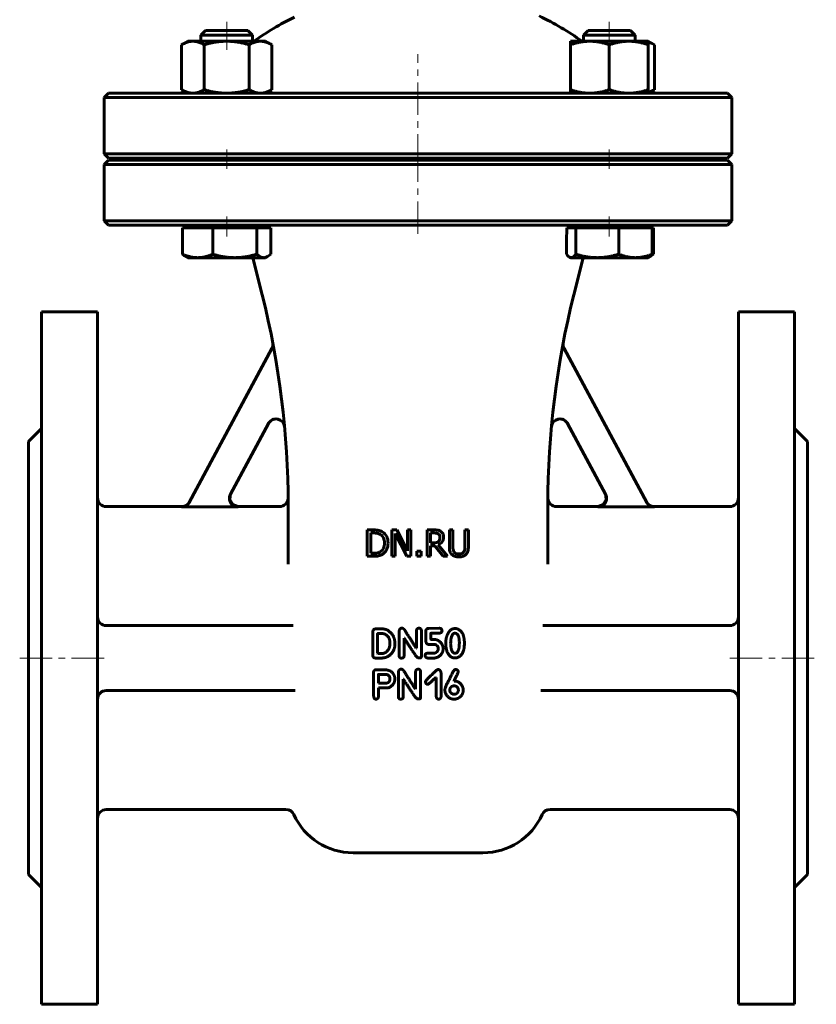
# Model space of a CAD drawing. Header units: millimetres. Extents: x -92 to 92, y -192 to 195.
# Tile 1 of 2: x -92 to 92, y -192 to 35. Entities that reach past the tile are written whole.
import ezdxf

# ---------------------------------------------------------------- set-up
doc = ezdxf.new("R2010")
doc.units = ezdxf.units.MM
doc.linetypes.add('K5LT_AXLED', pattern=[12, 7.5, -1.5, 1.5, -1.5])
doc.linetypes.add('K5LT_BASIC', pattern=[0])
doc.layers.add('Системный слой (1)', color=7, linetype='Continuous', true_color=0x6c6c6c)

# ---------------------------------------------------------------- blocks, each defined once
blk = doc.blocks.new('U1')
at = {"layer": 'Системный слой (1)', "color": 143, "linetype": 'K5LT_BASIC', "lineweight": 60, "true_color": 0x33acca}
for p, q in [((-54.55, -77.5), (-72, -77.5)), ((-32, -77.5), (-41.52, -77.5))]:
    blk.add_line(p, q, dxfattribs=at)
blk = doc.blocks.new('U2')
at = {"layer": 'Системный слой (1)', "color": 143, "linetype": 'K5LT_BASIC', "lineweight": 60, "true_color": 0x33acca}
for p, q in [((-43.28, -74.55), (-43.48, -75.89)), ((-43.48, -75.89), (-42.79, -77.04)), ((-42.79, -77.04), (-41.52, -77.5))]:
    blk.add_line(p, q, dxfattribs=at)
blk = doc.blocks.new('U3')
at = {"layer": 'Системный слой (1)', "color": 143, "linetype": 'K5LT_BASIC', "lineweight": 60, "true_color": 0x33acca}
for start, end in [(116.0652, 125.6514), (54.3486, 64.4836)]:
    blk.add_arc((0, -22.82), 65, start, end, dxfattribs=at)
blk = doc.blocks.new('U4')
at = {"layer": 'Системный слой (1)', "color": 143, "linetype": 'K5LT_BASIC', "lineweight": 60, "true_color": 0x33acca}
for p, q in [((0, 2.5), (-71.5, 2.5)), ((71.5, 2.5), (0, 2.5))]:
    blk.add_line(p, q, dxfattribs=at)
blk = doc.blocks.new('U7')
at = {"layer": 'Системный слой (1)', "color": 143, "linetype": 'K5LT_BASIC', "lineweight": 60, "true_color": 0x33acca}
for p, q in [((41.52, -77.5), (32, -77.5)), ((72, -77.5), (54.55, -77.5))]:
    blk.add_line(p, q, dxfattribs=at)
blk = doc.blocks.new('U8')
at = {"layer": 'Системный слой (1)', "color": 143, "linetype": 'K5LT_BASIC', "lineweight": 60, "true_color": 0x33acca}
for p, q in [((-71.5, 3), (0, 3)), ((0, 3), (71.5, 3))]:
    blk.add_line(p, q, dxfattribs=at)
blk = doc.blocks.new('U11')
at = {"layer": 'Системный слой (1)', "color": 143, "linetype": 'K5LT_BASIC', "lineweight": 60, "true_color": 0x33acca}
for p, q in [((43.28, -74.55), (43.48, -75.89)), ((42.79, -77.04), (41.52, -77.5)), ((43.48, -75.89), (42.79, -77.04))]:
    blk.add_line(p, q, dxfattribs=at)
blk = doc.blocks.new('U12')
at = {"layer": 'Системный слой (1)', "color": 143, "linetype": 'K5LT_BASIC', "lineweight": 60, "true_color": 0x33acca}
for p, q in [((34.31, -19.2), (34.55, -19.5)), ((34.55, -19.5), (34.78, -19.73)), ((34.78, -19.73), (34.99, -19.89)), ((34.99, -19.89), (35.13, -19.95)), ((35.13, -19.95), (35.26, -19.99)), ((35.26, -19.99), (35.39, -20))]:
    blk.add_line(p, q, dxfattribs=at)
blk = doc.blocks.new('U13')
at = {"layer": 'Системный слой (1)', "color": 143, "linetype": 'K5LT_BASIC', "lineweight": 60, "true_color": 0x33acca}
for p, q in [((53.5, -19.82), (53.55, -19.79)), ((53.55, -19.79), (53.61, -19.76)), ((53.61, -19.76), (53.66, -19.73)), ((53.66, -19.73), (53.89, -19.59)), ((53.89, -19.59), (54.12, -19.41)), ((54.12, -19.41), (54.36, -19.2))]:
    blk.add_line(p, q, dxfattribs=at)
blk = doc.blocks.new('U14')
at = {"layer": 'Системный слой (1)', "color": 143, "linetype": 'K5LT_BASIC', "lineweight": 60, "true_color": 0x33acca}
for p, q in [((48.88, 32.5), (39.27, 32.5)), ((49.12, 32.5), (48.88, 32.5))]:
    blk.add_line(p, q, dxfattribs=at)
blk = doc.blocks.new('U15')
at = {"layer": 'Системный слой (1)', "color": 143, "linetype": 'K5LT_BASIC', "lineweight": 60, "true_color": 0x33acca}
for p, q in [((53.64, 29.66), (53.19, 29.82)), ((54.1, 29.46), (53.64, 29.66)), ((54.59, 29.2), (54.1, 29.46))]:
    blk.add_line(p, q, dxfattribs=at)
blk = doc.blocks.new('U16')
at = {"layer": 'Системный слой (1)', "color": 143, "linetype": 'K5LT_BASIC', "lineweight": 60, "true_color": 0x33acca}
for p, q in [((-45.72, 32.5), (-49.12, 32.5)), ((-39.27, 32.5), (-45.72, 32.5))]:
    blk.add_line(p, q, dxfattribs=at)
blk = doc.blocks.new('U17')
at = {"layer": 'Системный слой (1)', "color": 143, "linetype": 'K5LT_BASIC', "lineweight": 60, "true_color": 0x33acca}
for p, q in [((-35.64, -20), (-35.34, -19.97)), ((-35.34, -19.97), (-35.04, -19.88)), ((-35.04, -19.88), (-34.73, -19.73)), ((-34.73, -19.73), (-34.5, -19.59)), ((-34.5, -19.59), (-34.27, -19.41)), ((-34.27, -19.41), (-34.03, -19.2))]:
    blk.add_line(p, q, dxfattribs=at)
blk = doc.blocks.new('U18')
at = {"layer": 'Системный слой (1)', "color": 143, "linetype": 'K5LT_BASIC', "lineweight": 60, "true_color": 0x33acca}
for p, q in [((53.19, 18.18), (53.64, 18.34)), ((53.64, 18.34), (54.1, 18.54)), ((54.1, 18.54), (54.59, 18.8))]:
    blk.add_line(p, q, dxfattribs=at)

msp = doc.modelspace()

# ---------------------------------------------------------------- linework, layer by layer
at = {"layer": 'Системный слой (1)', "color": 30, "linetype": 'K5LT_AXLED', "lineweight": 18, "true_color": 0xff8000}
for p, q in [((-44.19, 28), (-44.19, 34.5)), ((44.19, 28), (44.19, 34.5)), ((0, 1), (0, 27)), ((-44.19, 0.5), (-44.19, 5)), ((44.19, 0.5), (44.19, 5)), ((0, -14.5), (0, 4.5)), ((-44.19, -15.1), (-44.19, -10.5)), ((44.19, -15.1), (44.19, -10.5)), ((-92, -112.5), (-72, -112.5)), ((72, -112.5), (92, -112.5))]:
    msp.add_line(p, q, dxfattribs=at)
at = {"layer": 'Системный слой (1)', "color": 143, "linetype": 'K5LT_BASIC', "lineweight": 60, "true_color": 0x33acca}
for p, q in [((-49.12, 32.5), (-50.19, 31.43)), ((-39.27, 32.5), (-38.19, 31.43)), ((39.27, 32.5), (38.19, 31.43)), ((49.12, 32.5), (50.19, 31.43)), ((-53.19, 30), (-54.59, 29.2)), ((-53.19, 30), (-51.99, 30)), ((-51.99, 30), (-44.19, 30)), ((-50.19, 31.43), (-46.05, 31.43)), ((-50.19, 30), (-50.19, 31.43)), ((-46.05, 31.43), (-38.19, 31.43)), ((-44.19, 30), (-36.4, 30)), ((-38.19, 30), (-38.19, 31.43)), ((-36.4, 30), (-35.19, 30)), ((-35.19, 30), (-33.8, 29.2)), ((35.19, 30), (39.69, 30)), ((35.19, 29.2), (35.19, 30)), ((38.19, 30), (38.19, 31.43)), ((38.19, 31.43), (49.9, 31.43)), ((39.69, 30), (48.69, 30)), ((48.69, 30), (53.19, 30)), ((49.9, 31.43), (50.19, 31.43)), ((50.19, 30), (50.19, 31.43)), ((53.19, 30), (54.59, 29.2)), ((53.19, 30), (53.19, 29.2)), ((-54.59, 29.2), (-54.59, 18.8)), ((-49.39, 29.2), (-49.39, 18.8)), ((-39, 29.2), (-39, 18.8)), ((-33.8, 29.2), (-33.8, 18.8)), ((35.19, 29.2), (35.19, 18.8)), ((44.19, 29.2), (44.19, 18.8)), ((53.19, 29.2), (53.19, 18.8)), ((54.59, 29.2), (54.59, 18.8)), ((-53.19, 18), (-54.59, 18.8)), ((-35.19, 18), (-33.8, 18.8)), ((35.19, 18), (35.19, 18.8)), ((53.19, 18), (54.59, 18.8)), ((53.19, 18.8), (53.19, 18)), ((-71.5, 18), (-72.5, 17)), ((-72.5, 17), (0, 17)), ((-72.5, 4), (-72.5, 17)), ((-50.56, 18), (-71.5, 18)), ((0, 18), (-50.56, 18)), ((50.56, 18), (0, 18)), ((0, 17), (72.5, 17)), ((71.5, 18), (50.56, 18)), ((71.5, 18), (72.5, 17)), ((72.5, 4), (72.5, 17)), ((0, 4), (-72.5, 4)), ((-71.5, 3), (-72.5, 4)), ((-71.5, 2.5), (-72.5, 1.5)), ((-50.19, 2.5), (-50.19, 3)), ((-38.19, 2.5), (-38.19, 3)), ((72.5, 4), (0, 4)), ((38.19, 2.5), (38.19, 3)), ((50.19, 2.5), (50.19, 3)), ((71.5, 3), (72.5, 4)), ((71.5, 2.5), (72.5, 1.5)), ((-72.5, -11.5), (-72.5, 1.5)), ((-72.5, 1.5), (0, 1.5)), ((0, 1.5), (72.5, 1.5)), ((72.5, -11.5), (72.5, 1.5)), ((-71.5, -12.5), (-72.5, -11.5)), ((0, -11.5), (-72.5, -11.5)), ((-71.5, -12.5), (-50.56, -12.5)), ((-54.36, -13.1), (-50.89, -13.1)), ((-54.36, -13.1), (-54.36, -19.2)), ((-53.19, -13.1), (-53.19, -12.5)), ((-50.89, -13.1), (-47.41, -13.1)), ((-50.56, -12.5), (0, -12.5)), ((-47.41, -13.1), (-47.41, -19.2)), ((-47.41, -13.1), (-42.33, -13.1)), ((-42.33, -13.1), (-37.25, -13.1)), ((-37.25, -13.1), (-35.64, -13.1)), ((-37.25, -13.1), (-37.25, -19.2)), ((-35.64, -13.1), (-34.03, -13.1)), ((-35.19, -13.1), (-35.19, -12.5)), ((-34.03, -13.1), (-34.03, -19.2)), ((72.5, -11.5), (0, -11.5)), ((0, -12.5), (50.56, -12.5)), ((34.41, -13.1), (35.39, -13.1)), ((35.19, -13.1), (35.19, -12.5)), ((35.39, -13.1), (36.47, -13.1)), ((36.47, -13.1), (36.47, -19.2)), ((36.47, -13.1), (41.41, -13.1)), ((41.41, -13.1), (46.35, -13.1)), ((46.35, -13.1), (46.35, -19.2)), ((46.35, -13.1), (50.21, -13.1)), ((50.21, -13.1), (54.08, -13.1)), ((50.56, -12.5), (71.5, -12.5)), ((53.19, -13.1), (53.19, -12.5)), ((54.08, -13.1), (54.36, -13.1)), ((54.08, -13.1), (54.08, -19.2)), ((54.36, -13.1), (54.36, -19.2)), ((71.5, -12.5), (72.5, -11.5)), ((34.31, -15.56), (34.31, -19.2)), ((-53.19, -20), (-53.66, -19.73)), ((-50.89, -20), (-53.19, -20)), ((-42.33, -20), (-50.89, -20)), ((-35.64, -20), (-42.33, -20)), ((-35.97, -28.61), (-38.12, -20)), ((-35.19, -20), (-35.64, -20)), ((-35.19, -20), (-34.73, -19.73)), ((35.19, -20), (34.99, -19.89)), ((35.39, -20), (35.19, -20)), ((41.41, -20), (35.39, -20)), ((35.97, -28.61), (38.12, -20)), ((50.21, -20), (41.41, -20)), ((53.19, -20), (50.21, -20)), ((53.19, -20), (53.39, -19.89)), ((53.39, -19.89), (53.66, -19.73)), ((-87, -32.5), (-87, -192.5)), ((-87, -32.5), (-74, -32.5)), ((-74, -32.5), (-74, -192.5)), ((87, -32.5), (74, -32.5)), ((74, -32.5), (74, -192.5)), ((87, -32.5), (87, -192.5)), ((-52.83, -76.53), (-33.74, -40.98)), ((52.83, -76.53), (33.74, -40.98)), ((-34.57, -58.32), (-43.33, -74.64)), ((34.57, -58.32), (43.33, -74.64)), ((-90, -62.5), (-87, -59.5)), ((90, -62.5), (87, -59.5)), ((-90, -62.5), (-90, -162.5)), ((90, -62.5), (90, -162.5)), ((-30, -90.84), (-30, -77.12)), ((30, -90.84), (30, -77.12)), ((-54.6, -77.59), (-41.57, -77.59)), ((54.6, -77.59), (41.57, -77.59)), ((-11.72, -82.9), (-11.72, -89)), ((-10.33, -82.9), (-11.72, -82.9)), ((-10.91, -88.3), (-10.91, -83.6)), ((-10.91, -83.6), (-10.29, -83.6)), ((-4.88, -82.9), (-6.03, -82.9)), ((-6.03, -82.9), (-6.03, -89)), ((-5.28, -89), (-5.28, -83.74)), ((-5.28, -83.74), (-2.58, -89)), ((-2.43, -87.73), (-4.88, -82.9)), ((-2.43, -82.9), (-2.43, -87.73)), ((-1.67, -82.9), (-2.43, -82.9)), ((-1.67, -89), (-1.67, -82.9)), ((2.11, -82.9), (2.11, -89)), ((3.68, -82.9), (2.11, -82.9)), ((2.92, -83.6), (3.72, -83.6)), ((2.92, -85.89), (2.92, -83.6)), ((7.24, -82.9), (7.24, -86.7)), ((8.05, -82.9), (7.24, -82.9)), ((8.05, -86.7), (8.05, -82.9)), ((11.65, -82.9), (10.84, -82.9)), ((10.84, -82.9), (10.84, -86.72)), ((11.65, -86.7), (11.65, -82.9)), ((3.63, -85.89), (2.92, -85.89)), ((6.83, -89), (4.66, -86.34)), ((-10.29, -88.3), (-10.91, -88.3)), ((0.7, -87.83), (-0.27, -87.83)), ((-0.27, -87.83), (-0.27, -89)), ((0.7, -89), (0.7, -87.83)), ((2.92, -86.57), (3.85, -86.57)), ((2.92, -89), (2.92, -86.57)), ((3.85, -86.57), (5.78, -89)), ((-11.72, -89), (-10.32, -89)), ((-6.03, -89), (-5.28, -89)), ((-2.58, -89), (-1.67, -89)), ((-0.27, -89), (0.7, -89)), ((2.11, -89), (2.92, -89)), ((5.78, -89), (6.83, -89)), ((-72, -105), (-28.83, -105)), ((-10.44, -106.42), (-10.44, -111.94)), ((-9.75, -105.78), (-9.92, -105.79)), ((-8.16, -105.78), (-9.75, -105.78)), ((-9.33, -106.9), (-9.34, -111.41)), ((-8.24, -106.85), (-9.27, -106.85)), ((-4.35, -106.24), (-4.35, -112.02)), ((-0.37, -106.27), (-0.37, -110.2)), ((0.78, -112.18), (0.78, -106.24)), ((1.82, -106.32), (1.82, -108.47)), ((4.88, -105.62), (2.47, -105.65)), ((2.95, -108.01), (2.95, -106.83)), ((3, -106.77), (4.83, -106.77)), ((72, -105), (28.83, -105)), ((-6.51, -109.24), (-6.51, -108.91)), ((-3.23, -107.89), (-3.18, -107.89)), ((-3.23, -112.02), (-3.23, -107.89)), ((3.86, -108.22), (3.14, -108.22)), ((7.57, -108.66), (7.54, -109.2)), ((10.72, -109.07), (10.72, -109.04)), ((-9.34, -111.41), (-9.29, -111.44)), ((-9.29, -111.44), (-8.24, -111.44)), ((-0.37, -110.2), (-0.42, -110.2)), ((3.7, -111.36), (2.2, -111.36)), ((4.67, -110.18), (4.67, -110.55)), ((5.79, -110.45), (5.79, -110.21)), ((8.47, -111.37), (8.7, -111.37)), ((-9.83, -112.5), (-8.37, -112.5)), ((0.17, -112.49), (0.35, -112.49)), ((2.28, -112.5), (3.75, -112.5)), ((-10.29, -115.81), (-10.27, -120.98)), ((-8.25, -115.19), (-9.69, -115.19)), ((-4.53, -115.72), (-4.53, -121.5)), ((-0.55, -115.74), (-0.55, -119.67)), ((0.59, -121.65), (0.59, -115.72)), ((5.33, -121.36), (5.33, -115.95)), ((-9.13, -118.28), (-9.07, -118.33)), ((-7.19, -116.29), (-9.1, -116.29)), ((-3.42, -121.5), (-3.42, -117.37)), ((-3.42, -117.37), (-3.37, -117.37)), ((4.1, -116.99), (4.21, -116.99)), ((4.21, -116.99), (4.21, -121.31)), ((8.33, -117.81), (8.33, -117.79)), ((8.35, -117.81), (8.33, -117.81)), ((-28.36, -120), (-72, -120)), ((-9.13, -119.42), (-6.9, -119.42)), ((-9.13, -121.33), (-9.13, -119.42)), ((-9.07, -118.33), (-7.62, -118.33)), ((-0.55, -119.67), (-0.6, -119.67)), ((2.22, -118.57), (2.3, -118.57)), ((7.36, -119.86), (7.36, -120.01)), ((8.54, -118.94), (8.38, -118.94)), ((9.32, -120.06), (9.32, -119.91)), ((28.36, -120), (72, -120)), ((-0.02, -121.96), (0.17, -121.96)), ((-30.49, -147.5), (-72, -147.5)), ((72, -147.5), (30.49, -147.5)), ((-15, -157.5), (15, -157.5)), ((-90, -162.5), (-87, -165.5)), ((90, -162.5), (87, -165.5)), ((-87, -192.5), (-74, -192.5)), ((87, -192.5), (74, -192.5))]:
    msp.add_line(p, q, dxfattribs=at)
for centre, radius, start, end in [((-230, -77.12), 200, 0, 14.0362), ((230, -77.12), 200, 165.9638, 180), ((-35.5, -40.03), 2, 331.7693, 10.7966), ((35.5, -40.03), 2, 169.2034, 208.2307), ((-32.81, -59.27), 2, 5.1726, 151.7693), ((32.81, -59.27), 2, 28.2307, 174.8274), ((-72, -75.5), 2, 180, 270), ((-32, -75.5), 2, 270, 355.7768), ((32, -75.5), 2, 184.2232, 270), ((230, -77.12), 200, 179.5778, 179.5779), ((72, -75.5), 2, 270, 0), ((-72, -103), 2, 180, 270), ((72, -103), 2, 270, 0), ((-72, -122), 2, 90, 180), ((72, -122), 2, 0, 90), ((-72, -149.5), 2, 90, 180), ((-30.49, -149.5), 2, 24.3157, 90), ((30.49, -149.5), 2, 90, 155.6843), ((72, -149.5), 2, 0, 90), ((-15, -142.5), 15, 204.3157, 270), ((15, -142.5), 15, 270, 335.6843)]:
    msp.add_arc(centre, radius, start, end, dxfattribs=at)
msp.add_ellipse((31.99, 17.31), major_axis=(0.64, 63.14), ratio=0.049247, start_param=4.165263, end_param=4.210345, dxfattribs=at)
for points, weights in [([(-51.99, 30), (-53.19, 30), (-54.59, 29.2)], [1, 1.0379548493, 1]), ([(-49.39, 29.2), (-50.78, 30), (-51.99, 30)], [1, 1.0379548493, 1]), ([(-44.19, 30), (-46.61, 30), (-49.39, 29.2)], [1, 1.0379548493, 1]), ([(-39, 29.2), (-41.78, 30), (-44.19, 30)], [1, 1.0379548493, 1]), ([(-36.4, 30), (-37.61, 30), (-39, 29.2)], [1, 1.0379548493, 1]), ([(-33.8, 29.2), (-35.19, 30), (-36.4, 30)], [1, 1.0379548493, 1]), ([(39.69, 30), (37.61, 30), (35.19, 29.2)], [1, 1.0379548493, 1]), ([(44.19, 29.2), (41.78, 30), (39.69, 30)], [1, 1.0379548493, 1]), ([(48.69, 30), (46.61, 30), (44.19, 29.2)], [1, 1.0379548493, 1]), ([(53.19, 29.2), (50.78, 30), (48.69, 30)], [1, 1.0379548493, 1]), ([(-54.59, 18.8), (-53.19, 18), (-51.99, 18)], [1, 1.0379548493, 1]), ([(-51.99, 18), (-50.78, 18), (-49.39, 18.8)], [1, 1.0379548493, 1]), ([(-49.39, 18.8), (-46.61, 18), (-44.19, 18)], [1, 1.0379548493, 1]), ([(-44.19, 18), (-41.78, 18), (-39, 18.8)], [1, 1.0379548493, 1]), ([(-39, 18.8), (-37.61, 18), (-36.4, 18)], [1, 1.0379548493, 1]), ([(-36.4, 18), (-35.19, 18), (-33.8, 18.8)], [1, 1.0379548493, 1]), ([(35.19, 18.8), (37.61, 18), (39.69, 18)], [1, 1.0379548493, 1]), ([(39.69, 18), (41.78, 18), (44.19, 18.8)], [1, 1.0379548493, 1]), ([(44.19, 18.8), (46.61, 18), (48.69, 18)], [1, 1.0379548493, 1]), ([(48.69, 18), (50.78, 18), (53.19, 18.8)], [1, 1.0379548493, 1]), ([(-53.66, -19.73), (-53.99, -19.54), (-54.36, -19.2)], [1.01844477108, 1.01579805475, 1]), ([(-54.36, -19.2), (-52.5, -20), (-50.89, -20)], [1, 1.0379548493, 1]), ([(-50.89, -20), (-49.28, -20), (-47.41, -19.2)], [1, 1.0379548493, 1]), ([(-47.41, -19.2), (-44.69, -20), (-42.33, -20)], [1, 1.0379548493, 1]), ([(-42.33, -20), (-39.97, -20), (-37.25, -19.2)], [1, 1.0379548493, 1]), ([(-37.25, -19.2), (-36.38, -20), (-35.64, -20)], [1, 1.0379548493, 1]), ([(35.39, -20), (35.89, -20), (36.47, -19.2)], [1, 1.0379548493, 1]), ([(36.47, -19.2), (39.11, -20), (41.41, -20)], [1, 1.0379548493, 1]), ([(41.41, -20), (43.7, -20), (46.35, -19.2)], [1, 1.0379548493, 1]), ([(46.35, -19.2), (48.42, -20), (50.21, -20)], [1, 1.0379548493, 1]), ([(50.21, -20), (52, -20), (54.08, -19.2)], [1, 1.0379548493, 1]), ([(54.08, -19.2), (53.71, -19.7), (53.39, -19.89)], [1, 1.02346497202, 1.01791626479])]:
    msp.add_rational_spline(points, weights, degree=2, dxfattribs=at)
for points, knots in [([(-41.57, -77.59), (-41.64, -77.59), (-41.72, -77.59), (-41.87, -77.57), (-41.94, -77.56), (-42.08, -77.52), (-42.16, -77.5), (-42.26, -77.47), (-42.29, -77.45), (-42.4, -77.41), (-42.46, -77.38), (-42.58, -77.31), (-42.63, -77.28), (-42.74, -77.21), (-42.8, -77.16), (-42.9, -77.08), (-42.93, -77.05), (-43.02, -76.96), (-43.07, -76.91), (-43.17, -76.79), (-43.21, -76.73), (-43.29, -76.6), (-43.33, -76.54), (-43.38, -76.44), (-43.39, -76.41), (-43.41, -76.37), (-43.41, -76.36), (-43.44, -76.28), (-43.47, -76.21), (-43.51, -76.07), (-43.52, -76), (-43.55, -75.85), (-43.56, -75.78), (-43.56, -75.67), (-43.56, -75.65), (-43.56, -75.54), (-43.56, -75.47), (-43.55, -75.32), (-43.53, -75.24), (-43.52, -75.15), (-43.51, -75.13), (-43.49, -75.04), (-43.47, -74.97), (-43.42, -74.83), (-43.39, -74.76), (-43.35, -74.68), (-43.34, -74.66), (-43.33, -74.64)], [0, 0, 0, 0, 0.0222288, 0.0222288, 0.0447231, 0.0447231, 0.067162, 0.067162, 0.0780208, 0.0780208, 0.1005406, 0.1005406, 0.1182478, 0.1182478, 0.1407695, 0.1407695, 0.1559052, 0.1559052, 0.178377, 0.178377, 0.2009004, 0.2009004, 0.2229648, 0.2229648, 0.233877, 0.233877, 0.2365119, 0.2365119, 0.2586027, 0.2586027, 0.281095, 0.281095, 0.3037604, 0.3037604, 0.3121011, 0.3121011, 0.3347291, 0.3347291, 0.3572455, 0.3572455, 0.3630721, 0.3630721, 0.3856361, 0.3856361, 0.407695, 0.407695, 0.4140588, 0.4140588, 0.4140588, 0.4140588]), ([(41.57, -77.59), (41.64, -77.59), (41.72, -77.59), (41.87, -77.57), (41.94, -77.56), (42.08, -77.52), (42.16, -77.5), (42.26, -77.47), (42.29, -77.45), (42.4, -77.41), (42.46, -77.38), (42.58, -77.31), (42.63, -77.28), (42.74, -77.21), (42.8, -77.16), (42.9, -77.08), (42.93, -77.05), (43.02, -76.96), (43.07, -76.91), (43.17, -76.79), (43.21, -76.73), (43.29, -76.6), (43.33, -76.54), (43.38, -76.44), (43.39, -76.41), (43.41, -76.37), (43.41, -76.36), (43.44, -76.28), (43.47, -76.21), (43.51, -76.07), (43.52, -76), (43.55, -75.85), (43.56, -75.78), (43.56, -75.67), (43.56, -75.65), (43.56, -75.54), (43.56, -75.47), (43.55, -75.32), (43.53, -75.24), (43.52, -75.15), (43.51, -75.13), (43.49, -75.04), (43.47, -74.97), (43.42, -74.83), (43.39, -74.76), (43.35, -74.68), (43.34, -74.66), (43.33, -74.64)], [0, 0, 0, 0, 0.0222293, 0.0222293, 0.0447242, 0.0447242, 0.0671627, 0.0671627, 0.0780208, 0.0780208, 0.1005408, 0.1005408, 0.1182478, 0.1182478, 0.1407684, 0.1407684, 0.1559052, 0.1559052, 0.1783762, 0.1783762, 0.2008982, 0.2008982, 0.2229605, 0.2229605, 0.233877, 0.233877, 0.2365119, 0.2365119, 0.2586006, 0.2586006, 0.2810914, 0.2810914, 0.3037572, 0.3037572, 0.3121011, 0.3121011, 0.3347287, 0.3347287, 0.3572465, 0.3572465, 0.3630721, 0.3630721, 0.3856373, 0.3856373, 0.4076986, 0.4076986, 0.4140588, 0.4140588, 0.4140588, 0.4140588]), ([(-52.83, -76.53), (-52.87, -76.6), (-52.9, -76.66), (-52.99, -76.78), (-53.04, -76.84), (-53.13, -76.95), (-53.19, -77.01), (-53.27, -77.08), (-53.3, -77.11), (-53.38, -77.18), (-53.44, -77.22), (-53.53, -77.28), (-53.55, -77.29), (-53.63, -77.34), (-53.7, -77.38), (-53.82, -77.43), (-53.87, -77.45), (-53.99, -77.5), (-54.06, -77.52), (-54.21, -77.55), (-54.29, -77.57), (-54.44, -77.58), (-54.51, -77.59), (-54.59, -77.59), (-54.59, -77.59), (-54.6, -77.59)], [0, 0, 0, 0, 0.0222905, 0.0222905, 0.0448441, 0.0448441, 0.0672941, 0.0672941, 0.0785852, 0.0785852, 0.101112, 0.101112, 0.1085481, 0.1085481, 0.1310816, 0.1310816, 0.1477938, 0.1477938, 0.1702867, 0.1702867, 0.1936147, 0.1936147, 0.2156777, 0.2156777, 0.2169426, 0.2169426, 0.2169426, 0.2169426]), ([(-54.55, -77.5), (-54.19, -77.5), (-53.47, -77.3), (-52.96, -76.76), (-52.79, -76.45), (-52.79, -76.45), (-52.79, -76.45)], [0, 0, 0, 0, 0.49999, 0.999979, 0.999979, 1, 1, 1, 1]), ([(54.55, -77.5), (54.19, -77.5), (53.47, -77.3), (52.96, -76.76), (52.79, -76.45), (52.79, -76.45), (52.79, -76.45)], [0, 0, 0, 0, 0.49999, 0.999979, 0.999979, 1, 1, 1, 1]), ([(52.83, -76.53), (52.87, -76.6), (52.9, -76.66), (52.99, -76.78), (53.04, -76.84), (53.13, -76.95), (53.19, -77.01), (53.27, -77.08), (53.3, -77.11), (53.38, -77.18), (53.44, -77.22), (53.53, -77.28), (53.55, -77.29), (53.63, -77.34), (53.7, -77.38), (53.82, -77.43), (53.87, -77.45), (53.99, -77.5), (54.06, -77.52), (54.21, -77.55), (54.29, -77.57), (54.44, -77.58), (54.51, -77.59), (54.59, -77.59), (54.59, -77.59), (54.6, -77.59)], [0, 0, 0, 0, 0.0222925, 0.0222925, 0.0448468, 0.0448468, 0.0672953, 0.0672953, 0.0785852, 0.0785852, 0.1011116, 0.1011116, 0.1085481, 0.1085481, 0.1310812, 0.1310812, 0.1477938, 0.1477938, 0.1702859, 0.1702859, 0.1936143, 0.1936143, 0.2156795, 0.2156795, 0.2169426, 0.2169426, 0.2169426, 0.2169426]), ([(-8.15, -83.38), (-8.38, -83.23), (-8.66, -83.11), (-9.31, -82.94), (-9.76, -82.9), (-10.33, -82.9)], [-0.7117352, -0.7117352, -0.7117352, -0.7117352, -0.3558676, -0.3558676, 0, 0, 0, 0]), ([(-10.29, -83.6), (-9.93, -83.6), (-9.62, -83.63), (-9.13, -83.74), (-8.9, -83.84), (-8.68, -83.97)], [-0.1221363, -0.1221363, -0.1221363, -0.1221363, -0.0610682, -0.0610682, 0, 0, 0, 0]), ([(-8.68, -83.97), (-8.38, -84.15), (-8.15, -84.41), (-7.84, -85.08), (-7.76, -85.48), (-7.76, -85.94)], [-0.2287227, -0.2287227, -0.2287227, -0.2287227, -0.1143613, -0.1143613, 0, 0, 0, 0]), ([(-6.91, -85.95), (-6.91, -85.36), (-7.02, -84.85), (-7.45, -83.99), (-7.76, -83.64), (-8.15, -83.38)], [-0.2365722, -0.2365722, -0.2365722, -0.2365722, -0.1182861, -0.1182861, 0, 0, 0, 0]), ([(5.23, -83.22), (5.13, -83.15), (5.02, -83.1), (4.79, -83.01), (4.68, -82.97), (4.27, -82.91), (3.97, -82.9), (3.68, -82.9)], [-0.1611551, -0.1611551, -0.1611551, -0.1611551, -0.1239431, -0.1239431, -0.0879271, -0.0879271, 0, 0, 0, 0]), ([(3.72, -83.6), (3.95, -83.6), (4.14, -83.62), (4.44, -83.68), (4.58, -83.73), (4.69, -83.81)], [-0.1053506, -0.1053506, -0.1053506, -0.1053506, -0.0526753, -0.0526753, 0, 0, 0, 0]), ([(4.69, -83.81), (4.83, -83.9), (4.92, -84.01), (5.05, -84.28), (5.08, -84.44), (5.08, -84.62)], [-0.0816854, -0.0816854, -0.0816854, -0.0816854, -0.0408427, -0.0408427, 0, 0, 0, 0]), ([(5.92, -84.55), (5.92, -84.23), (5.86, -83.97), (5.62, -83.54), (5.45, -83.36), (5.23, -83.22)], [-0.1934898, -0.1934898, -0.1934898, -0.1934898, -0.0967449, -0.0967449, 0, 0, 0, 0]), ([(-7.76, -85.94), (-7.76, -86.42), (-7.83, -86.81), (-8.11, -87.45), (-8.33, -87.7), (-8.61, -87.89)], [-0.276022, -0.276022, -0.276022, -0.276022, -0.138011, -0.138011, 0, 0, 0, 0]), ([(-8.16, -88.51), (-7.78, -88.26), (-7.48, -87.91), (-7.03, -87.01), (-6.91, -86.51), (-6.91, -85.95)], [-0.2789626, -0.2789626, -0.2789626, -0.2789626, -0.1394813, -0.1394813, 0, 0, 0, 0]), ([(4.73, -85.58), (4.6, -85.71), (4.45, -85.79), (4.07, -85.87), (3.86, -85.89), (3.63, -85.89)], [-0.08461848, -0.08461848, -0.08461848, -0.08461848, -0.04230924, -0.04230924, 0, 0, 0, 0]), ([(4.66, -86.34), (5.05, -86.2), (5.36, -85.98), (5.81, -85.37), (5.92, -85), (5.92, -84.55)], [-0.1481102, -0.1481102, -0.1481102, -0.1481102, -0.0740551, -0.0740551, 0, 0, 0, 0]), ([(5.08, -84.62), (5.08, -84.83), (5.05, -85.01), (4.94, -85.33), (4.85, -85.47), (4.73, -85.58)], [-0.09375762, -0.09375762, -0.09375762, -0.09375762, -0.04687881, -0.04687881, 0, 0, 0, 0]), ([(-10.32, -89), (-9.83, -89), (-9.42, -88.97), (-8.78, -88.83), (-8.47, -88.7), (-8.16, -88.51)], [-0.4894656, -0.4894656, -0.4894656, -0.4894656, -0.2447328, -0.2447328, 0, 0, 0, 0]), ([(-8.61, -87.89), (-8.83, -88.05), (-9.08, -88.15), (-9.62, -88.27), (-9.94, -88.3), (-10.29, -88.3)], [-0.1295156, -0.1295156, -0.1295156, -0.1295156, -0.0647578, -0.0647578, 0, 0, 0, 0]), ([(7.24, -86.7), (7.24, -87.14), (7.28, -87.51), (7.46, -88.1), (7.61, -88.35), (7.82, -88.56)], [-0.129094, -0.129094, -0.129094, -0.129094, -0.064547, -0.064547, 0, 0, 0, 0]), ([(7.82, -88.56), (8.01, -88.75), (8.24, -88.89), (8.77, -89.08), (9.08, -89.13), (9.44, -89.13)], [-0.3229584, -0.3229584, -0.3229584, -0.3229584, -0.1614792, -0.1614792, 0, 0, 0, 0]), ([(8.31, -87.94), (8.21, -87.78), (8.14, -87.61), (8.07, -87.23), (8.05, -86.99), (8.05, -86.7)], [-0.3437458, -0.3437458, -0.3437458, -0.3437458, -0.1718729, -0.1718729, 0, 0, 0, 0]), ([(9.44, -88.44), (9.17, -88.44), (8.94, -88.39), (8.57, -88.23), (8.42, -88.1), (8.31, -87.94)], [-0.1624659, -0.1624659, -0.1624659, -0.1624659, -0.0812329, -0.0812329, 0, 0, 0, 0]), ([(10.58, -87.94), (10.47, -88.1), (10.32, -88.23), (9.92, -88.39), (9.7, -88.44), (9.44, -88.44)], [-0.1071655, -0.1071655, -0.1071655, -0.1071655, -0.0535828, -0.0535828, 0, 0, 0, 0]), ([(9.44, -89.13), (9.82, -89.13), (10.14, -89.08), (10.65, -88.9), (10.88, -88.75), (11.07, -88.56)], [-0.1331138, -0.1331138, -0.1331138, -0.1331138, -0.0665569, -0.0665569, 0, 0, 0, 0]), ([(10.84, -86.72), (10.84, -87), (10.82, -87.23), (10.75, -87.61), (10.68, -87.78), (10.58, -87.94)], [-0.08713146, -0.08713146, -0.08713146, -0.08713146, -0.04356573, -0.04356573, 0, 0, 0, 0]), ([(11.07, -88.56), (11.29, -88.36), (11.44, -88.1), (11.61, -87.49), (11.65, -87.13), (11.65, -86.7)], [-0.2006781, -0.2006781, -0.2006781, -0.2006781, -0.100339, -0.100339, 0, 0, 0, 0])]:
    msp.add_open_spline(points, degree=3, knots=knots, dxfattribs=at)
for points in [[(-9.92, -105.79), (-10.35, -105.81), (-10.44, -106.42)], [(-9.27, -106.85), (-9.33, -106.85), (-9.33, -106.9)], [(-7.84, -106.9), (-8.09, -106.85), (-8.24, -106.85)], [(-5.69, -107.51), (-6.69, -105.78), (-8.16, -105.78)], [(-6.51, -108.91), (-6.51, -107.43), (-7.84, -106.9)], [(-3.71, -105.58), (-4.23, -105.58), (-4.35, -106.24)], [(-2.78, -106.54), (-3.23, -105.58), (-3.71, -105.58)], [(-0.42, -110.2), (-1.7, -108.17), (-2.78, -106.54)], [(0.27, -105.61), (-0.37, -105.61), (-0.37, -106.27)], [(0.78, -106.24), (0.78, -105.61), (0.27, -105.61)], [(2.47, -105.65), (1.82, -105.65), (1.82, -106.32)], [(2.95, -106.83), (2.95, -106.78), (3, -106.77)], [(4.83, -106.77), (5.55, -106.7), (5.55, -106.21)], [(5.53, -106.19), (5.53, -105.62), (4.88, -105.62)], [(5.55, -106.21), (5.55, -106.19), (5.53, -106.19)], [(7.8, -105.84), (7.3, -106.1), (6.86, -106.96)], [(8.52, -106.77), (7.71, -106.77), (7.57, -108.66)], [(8.5, -105.66), (8.06, -105.74), (7.8, -105.84)], [(10.46, -107.21), (9.76, -105.66), (8.5, -105.66)], [(9.55, -109.04), (9.55, -106.77), (8.52, -106.77)], [(-5.34, -109.24), (-5.34, -108.18), (-5.69, -107.51)], [(-3.18, -107.89), (-2.54, -108.98), (-0.98, -111.29)], [(1.82, -108.47), (1.82, -109.35), (2.52, -109.35)], [(3.14, -108.22), (2.95, -108.22), (2.95, -108.01)], [(5.47, -109.19), (4.7, -108.22), (3.86, -108.22)], [(5.79, -110.21), (5.79, -109.83), (5.47, -109.19)], [(6.86, -106.96), (6.43, -107.81), (6.4, -108.99)], [(6.4, -108.99), (6.4, -109.99), (6.69, -110.95)], [(9.06, -112.4), (10.72, -111.84), (10.72, -109.07)], [(9.5, -109.95), (9.55, -109.31), (9.55, -109.04)], [(10.72, -109.04), (10.72, -108.2), (10.46, -107.21)], [(-8.24, -111.44), (-7.41, -111.44), (-6.78, -110.45)], [(-7.2, -112.28), (-5.34, -111.31), (-5.34, -109.24)], [(-6.78, -110.45), (-6.51, -109.97), (-6.51, -109.24)], [(-0.98, -111.29), (-0.2, -112.49), (0.17, -112.49)], [(2.2, -111.36), (1.64, -111.46), (1.64, -111.87)], [(2.52, -109.35), (4.1, -109.35), (4.1, -109.43)], [(4.67, -110.55), (4.4, -111.36), (3.7, -111.36)], [(4.1, -109.43), (4.67, -109.77), (4.67, -110.18)], [(4.59, -112.3), (5.79, -111.55), (5.79, -110.45)], [(6.69, -110.95), (7.3, -112.48), (8.5, -112.48)], [(7.54, -109.2), (7.65, -111.37), (8.47, -111.37)], [(8.7, -111.37), (9.26, -111.37), (9.5, -109.95)], [(-10.44, -111.94), (-10.42, -112.43), (-9.83, -112.5)], [(-8.37, -112.5), (-7.94, -112.5), (-7.2, -112.28)], [(-4.35, -112.02), (-4.35, -112.51), (-3.82, -112.51)], [(-3.82, -112.51), (-3.23, -112.51), (-3.23, -112.02)], [(0.35, -112.49), (0.78, -112.49), (0.78, -112.18)], [(1.64, -111.87), (1.64, -112.45), (2.28, -112.5)], [(3.75, -112.5), (3.97, -112.5), (4.59, -112.3)], [(8.5, -112.48), (8.83, -112.48), (9.06, -112.4)], [(-9.69, -115.19), (-10.16, -115.19), (-10.29, -115.81)], [(-5.88, -115.92), (-6.46, -115.17), (-8.25, -115.19)], [(-5.36, -117.37), (-5.3, -116.66), (-5.88, -115.92)], [(-3.9, -115.06), (-4.42, -115.06), (-4.53, -115.72)], [(-2.96, -116.01), (-3.42, -115.06), (-3.9, -115.06)], [(-0.6, -119.67), (-1.88, -117.65), (-2.96, -116.01)], [(0.09, -115.08), (-0.55, -115.08), (-0.55, -115.74)], [(0.59, -115.72), (0.59, -115.08), (0.09, -115.08)], [(4.63, -115.16), (4.31, -115.16), (3.32, -116.23)], [(5.33, -115.95), (5.2, -115.16), (4.63, -115.16)], [(8.48, -115.19), (8.27, -115.19), (7.07, -117.79)], [(8.72, -115.14), (8.65, -115.14), (8.48, -115.19)], [(8.48, -117.39), (9.3, -115.85), (9.3, -115.69)], [(9.3, -115.69), (9.3, -115.24), (8.72, -115.14)], [(-9.1, -116.29), (-9.16, -116.29), (-9.16, -116.34)], [(-9.16, -116.34), (-9.13, -117.93), (-9.13, -118.28)], [(-7.62, -118.33), (-6.47, -118.33), (-6.47, -117.24)], [(-6.47, -117.24), (-6.47, -116.61), (-7.19, -116.29)], [(-6.9, -119.42), (-5.36, -118.75), (-5.36, -117.37)], [(-3.37, -117.37), (-2.72, -118.46), (-1.16, -120.76)], [(3.32, -116.23), (1.72, -117.62), (1.72, -118.02)], [(1.72, -118.02), (1.85, -118.57), (2.22, -118.57)], [(2.3, -118.57), (2.54, -118.56), (4.1, -116.99)], [(7.07, -117.79), (6.2, -119.23), (6.2, -119.96)], [(8.33, -117.79), (8.33, -117.72), (8.48, -117.39)], [(10.34, -119.25), (9.73, -117.81), (8.35, -117.81)], [(6.2, -119.96), (6.2, -120.08), (6.33, -120.62)], [(7.41, -119.56), (7.36, -119.67), (7.36, -119.86)], [(7.36, -120.01), (7.36, -120.49), (7.99, -120.82)], [(8.38, -118.94), (7.65, -118.94), (7.41, -119.56)], [(8.35, -120.87), (9.08, -120.87), (9.32, -120.06)], [(9.32, -119.91), (9.32, -119.19), (8.54, -118.94)], [(9.58, -121.61), (10.47, -120.92), (10.47, -119.88)], [(10.47, -119.88), (10.42, -119.47), (10.34, -119.25)], [(-10.27, -120.98), (-10.27, -121.99), (-9.69, -121.99)], [(-9.69, -121.99), (-9.19, -121.99), (-9.13, -121.33)], [(-4.53, -121.5), (-4.53, -121.98), (-4, -121.98)], [(-4, -121.98), (-3.42, -121.98), (-3.42, -121.5)], [(-1.16, -120.76), (-0.39, -121.96), (-0.02, -121.96)], [(0.17, -121.96), (0.59, -121.96), (0.59, -121.65)], [(4.21, -121.31), (4.29, -122.02), (4.76, -121.99)], [(4.76, -121.99), (5.27, -121.99), (5.33, -121.36)], [(6.33, -120.62), (7.03, -122), (8.33, -122)], [(7.99, -120.82), (8.27, -120.87), (8.35, -120.87)], [(8.33, -122), (9, -122), (9.58, -121.61)]]:
    msp.add_open_spline(points, degree=2, dxfattribs=at)

# ---------------------------------------------------------------- block references
at = {"layer": 'Системный слой (1)'}
for name in ['U3', 'U16', 'U14', 'U15', 'U18', 'U8', 'U4', 'U17', 'U12', 'U13', 'U2', 'U11', 'U1', 'U7']:
    msp.add_blockref(name, (0, 0), dxfattribs=at)

doc.saveas('drawing.dxf')
